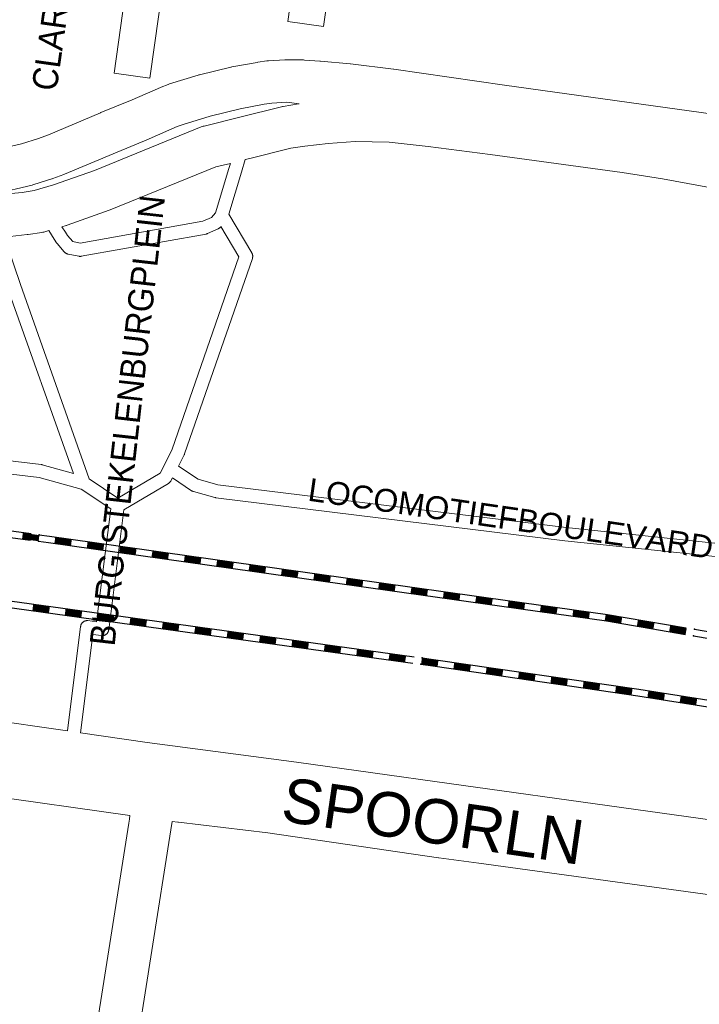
# Model space of a CAD drawing. Header units: metres. Extents: x 123819 to 142731, y 393440 to 405763.
# Tile 191 of 256: x 133935 to 134143, y 396775 to 397077. Entities that reach past the tile are written whole.
import ezdxf
from ezdxf.enums import TextEntityAlignment as Align

# ---------------------------------------------------------------- set-up
doc = ezdxf.new("R2010")
doc.units = ezdxf.units.M
doc.header["$MEASUREMENT"] = 0
for name, color, linetype, lineweight in [('gs-anno-wegen algemeen tekst', 7, 'Continuous', 0), ('gs-knt-aanvullende hoofdweg', 7, 'Continuous', 0), ('gs-knt-paden', 7, 'Continuous', 0), ('gs-knt-spoorlijn', 7, 'Continuous', 30), ('gs-knt-wegen algemeen', 7, 'Continuous', 0)]:
    doc.layers.add(name, color=color, linetype=linetype, lineweight=lineweight)
doc.styles.add('Style-Arial', font='arial.ttf')

msp = doc.modelspace()

# ---------------------------------------------------------------- linework, layer by layer
at = {"layer": 'gs-anno-wegen algemeen tekst', "color": 7, "linetype": 'Continuous', "flags": 128}
for points in [[(134031.99, 397103.66), (134027.91, 397074.66, -0.279419), (134027.9, 397074.65)], [(134027.9, 397074.65), (134027.9, 397074.65), (134017, 397076.19, -0.36979), (134016.99, 397076.2), (134020.31, 397099.75)], [(133978.87, 397087.79), (133974.79, 397058.79, -0.279416), (133974.78, 397058.78)], [(133974.78, 397058.78), (133974.78, 397058.78), (133963.88, 397060.31, -0.36979), (133963.88, 397060.32), (133967.19, 397083.87)]]:
    msp.add_lwpolyline(points, format="xyb", dxfattribs=at)
at = {"layer": 'gs-knt-aanvullende hoofdweg', "color": 7, "linetype": 'Continuous', "flags": 128}
for points in [[(133872.21, 396869.36), (133872.98, 396869.3), (133881.08, 396868.93), (133883.75, 396869.18), (133884.1, 396869.2), (133884.46, 396869.21), (133884.81, 396869.2), (133885.17, 396869.17), (133905.48, 396867.22), (133905.85, 396867.17), (133906.21, 396867.11), (133906.58, 396867.03), (133923.88, 396862.71), (133949.6, 396859.03)], [(133953.58, 396858.45), (133974.02, 396855.48), (134019.63, 396849.52), (134019.7, 396849.51), (134066.31, 396843), (134171.77, 396828.26)], [(133968.71, 396833.14), (133923.78, 396839.49)], [(134161.05, 396806.8), (134075.4, 396818.59), (134063.19, 396820.2), (134063.09, 396820.22), (134010.91, 396827.85), (133983.56, 396831.08), (133983.42, 396831.1), (133981.61, 396831.34)]]:
    msp.add_lwpolyline(points, dxfattribs=at)
at = {"layer": 'gs-knt-paden', "color": 7, "linetype": 'Continuous', "flags": 128}
for points in [[(133947.93, 397013.36), (133948.97, 397011.7), (133949.6, 397010.71), (133951.24, 397008.8), (133953.52, 397008.34), (133991.03, 397015.02), (133993.66, 397016.21), (133994.9, 397017.65), (133998.97, 397031.23), (133999.43, 397032.76)], [(134003.96, 397033.89), (134002.82, 397030.08), (133998.97, 397017.21)], [(133998.97, 397017.21), (134005.99, 397005.35), (134006.04, 397005.26), (134006.08, 397005.18), (134006.12, 397005.09), (134006.16, 397005), (134006.19, 397004.91), (134006.21, 397004.81), (134006.23, 397004.72), (134006.25, 397004.62), (134006.26, 397004.53), (134006.27, 397004.43), (134006.27, 397004.33), (134006.27, 397004.24), (134006.26, 397004.14), (134006.25, 397004.04), (134006.24, 397003.95), (134006.22, 397003.85), (134006.19, 397003.76), (134006.16, 397003.67), (133985.43, 396943.81), (133985.4, 396943.72), (133985.36, 396943.64), (133985.32, 396943.55), (133983.54, 396940.09)], [(133931.04, 397008.02), (133935.21, 396995.65), (133956.28, 396936.21), (133965.05, 396930.32), (133977.92, 396937.95), (133979.15, 396940.33), (133981.68, 396945.26), (134002.06, 397004.1), (133996.55, 397013.41), (133996.41, 397013.25), (133996.35, 397013.18), (133996.28, 397013.11), (133996.21, 397013.05), (133996.13, 397012.98), (133996.06, 397012.93), (133995.98, 397012.87), (133995.89, 397012.82), (133995.81, 397012.78), (133995.72, 397012.74), (133992.47, 397011.25), (133992.39, 397011.22), (133992.31, 397011.19), (133992.23, 397011.16), (133992.15, 397011.14), (133992.07, 397011.12), (133991.99, 397011.11), (133953.85, 397004.32), (133953.76, 397004.3), (133953.67, 397004.29), (133953.57, 397004.29), (133953.48, 397004.28), (133953.38, 397004.29), (133953.29, 397004.29), (133953.2, 397004.31), (133953.1, 397004.32), (133949.78, 397004.99), (133949.68, 397005.01), (133949.59, 397005.04), (133949.5, 397005.07), (133949.41, 397005.1), (133949.32, 397005.14), (133949.24, 397005.18), (133949.16, 397005.23), (133949.08, 397005.28), (133949, 397005.33), (133948.92, 397005.39), (133948.85, 397005.45), (133948.78, 397005.51), (133948.71, 397005.58), (133948.65, 397005.65), (133946.45, 397008.2), (133946.4, 397008.26), (133946.36, 397008.32), (133946.31, 397008.38), (133946.27, 397008.44), (133945.57, 397009.56), (133943.92, 397012.19)], [(133848.04, 397013.14), (133847.88, 397011.38), (133843.41, 396962), (133844.77, 396959.28), (133847.72, 396954.82), (133849.69, 396953.15), (133852.67, 396952.22), (133916.49, 396943.57), (133941.58, 396940.57), (133941.65, 396940.56), (133941.73, 396940.55), (133941.8, 396940.54), (133941.88, 396940.52), (133951.43, 396937.88), (133931.42, 396994.32), (133931.41, 396994.35), (133926.23, 397009.69)], [(133962.83, 396926.97), (133953.76, 396933.07), (133940.95, 396936.6), (133916, 396939.58)], [(133983.54, 396940.09), (133989.55, 396936.09), (133995.59, 396934.4), (134102.17, 396921.26), (134172.65, 396913.87)], [(133981.69, 396936.49), (133981.23, 396935.59), (133981.19, 396935.51), (133981.14, 396935.43), (133981.09, 396935.35), (133981.03, 396935.28), (133980.97, 396935.21), (133980.91, 396935.14), (133980.84, 396935.07), (133980.77, 396935), (133980.7, 396934.94), (133980.63, 396934.89), (133980.55, 396934.83), (133980.47, 396934.78), (133966.85, 396926.71)], [(134172.21, 396909.87), (134101.73, 396917.26), (134101.7, 396917.27), (133994.95, 396930.43), (133994.88, 396930.44), (133994.8, 396930.45), (133994.73, 396930.47), (133994.66, 396930.49), (133988.16, 396932.3), (133988.08, 396932.33), (133987.99, 396932.36), (133987.91, 396932.39), (133987.82, 396932.43), (133987.74, 396932.47), (133987.66, 396932.52), (133987.59, 396932.56), (133981.69, 396936.49)], [(133949.6, 396859.03), (133953.63, 396891.04), (133953.65, 396891.14), (133953.67, 396891.24), (133953.69, 396891.33), (133953.72, 396891.43), (133953.75, 396891.52), (133953.79, 396891.61), (133953.83, 396891.7), (133953.88, 396891.79), (133953.93, 396891.87), (133953.99, 396891.95), (133954.05, 396892.03), (133954.11, 396892.11), (133954.18, 396892.18), (133954.25, 396892.25), (133954.32, 396892.32), (133954.4, 396892.38), (133954.47, 396892.44), (133954.56, 396892.49), (133954.64, 396892.54), (133954.73, 396892.59), (133954.82, 396892.63), (133954.91, 396892.67), (133955, 396892.7), (133955.1, 396892.73), (133955.19, 396892.75), (133955.29, 396892.77), (133955.39, 396892.79), (133955.49, 396892.8), (133955.58, 396892.8), (133955.68, 396892.8), (133955.78, 396892.8), (133955.88, 396892.79), (133958.49, 396892.46), (133962.83, 396926.97)], [(133966.85, 396926.71), (133962.22, 396889.96), (133962.21, 396889.86), (133962.19, 396889.77), (133962.16, 396889.67), (133962.14, 396889.58), (133962.1, 396889.49), (133962.06, 396889.39), (133962.02, 396889.3), (133961.98, 396889.22), (133961.92, 396889.13), (133961.87, 396889.05), (133961.81, 396888.97), (133961.75, 396888.9), (133961.68, 396888.82), (133961.61, 396888.75), (133961.54, 396888.69), (133961.46, 396888.63), (133961.38, 396888.57), (133961.3, 396888.51), (133961.22, 396888.46), (133961.13, 396888.42), (133961.04, 396888.37), (133960.95, 396888.34), (133960.85, 396888.3), (133960.76, 396888.27), (133960.66, 396888.25), (133960.57, 396888.23), (133960.47, 396888.22), (133960.37, 396888.21), (133960.27, 396888.2), (133960.17, 396888.2), (133960.08, 396888.21), (133959.98, 396888.22), (133957.37, 396888.55), (133953.58, 396858.45)]]:
    msp.add_lwpolyline(points, dxfattribs=at)
at = {"layer": 'gs-knt-spoorlijn', "color": 7, "linetype": 'Continuous'}
for p, q in [((133935.79, 396917.95), (133940.74, 396917.28)), ((133935.81, 396918.15), (133940.77, 396917.48)), ((133935.84, 396918.35), (133940.79, 396917.68)), ((133935.87, 396918.55), (133940.82, 396917.88)), ((133935.89, 396918.75), (133940.85, 396918.08)), ((133935.92, 396918.94), (133940.87, 396918.27)), ((133935.95, 396919.14), (133940.9, 396918.47)), ((133935.97, 396919.34), (133940.93, 396918.67)), ((133936, 396919.54), (133940.95, 396918.87)), ((133945.72, 396916.8), (133950.67, 396916.11)), ((133945.75, 396917), (133950.7, 396916.31)), ((133945.77, 396917.2), (133950.72, 396916.5)), ((133945.8, 396917.4), (133950.75, 396916.7)), ((133945.83, 396917.6), (133950.78, 396916.9)), ((133945.86, 396917.79), (133950.81, 396917.1)), ((133945.88, 396917.99), (133950.84, 396917.3)), ((133945.91, 396918.19), (133950.86, 396917.49)), ((133955.82, 396916.8), (133960.77, 396916.1)), ((133945.69, 396916.6), (133950.64, 396915.91)), ((133955.59, 396915.21), (133960.54, 396914.52)), ((133955.62, 396915.41), (133960.57, 396914.72)), ((133955.65, 396915.61), (133960.6, 396914.91)), ((133955.68, 396915.81), (133960.63, 396915.11)), ((133955.7, 396916.01), (133960.66, 396915.31)), ((133955.73, 396916.2), (133960.68, 396915.51)), ((133955.76, 396916.4), (133960.71, 396915.71)), ((133955.79, 396916.6), (133960.74, 396915.91)), ((133965.5, 396913.82), (133970.45, 396913.13)), ((133965.52, 396914.02), (133970.47, 396913.33)), ((133965.55, 396914.22), (133970.5, 396913.52)), ((133965.58, 396914.42), (133970.53, 396913.72)), ((133965.61, 396914.62), (133970.56, 396913.92)), ((133965.63, 396914.81), (133970.59, 396914.12)), ((133965.66, 396915.01), (133970.61, 396914.32)), ((133965.69, 396915.21), (133970.64, 396914.51)), ((133965.72, 396915.41), (133970.67, 396914.71)), ((133975.59, 396913.82), (133980.54, 396913.12)), ((133975.62, 396914.02), (133980.57, 396913.32)), ((133975.4, 396912.43), (133980.35, 396911.74)), ((133975.43, 396912.63), (133980.38, 396911.94)), ((133975.45, 396912.83), (133980.41, 396912.13)), ((133975.48, 396913.03), (133980.43, 396912.33)), ((133975.51, 396913.23), (133980.46, 396912.53)), ((133975.54, 396913.42), (133980.49, 396912.73)), ((133975.57, 396913.62), (133980.52, 396912.93)), ((133985.3, 396911.04), (133990.25, 396910.35)), ((133985.33, 396911.24), (133990.28, 396910.54)), ((133985.36, 396911.44), (133990.31, 396910.74)), ((133985.38, 396911.64), (133990.34, 396910.94)), ((133985.41, 396911.83), (133990.36, 396911.14)), ((133985.44, 396912.03), (133990.39, 396911.34)), ((133985.47, 396912.23), (133990.42, 396911.54)), ((133985.5, 396912.43), (133990.45, 396911.73)), ((133985.52, 396912.63), (133990.48, 396911.93)), ((133995.37, 396910.84), (134000.32, 396910.14)), ((133995.4, 396911.04), (134000.35, 396910.34)), ((133995.43, 396911.24), (134000.38, 396910.54)), ((133995.2, 396909.65), (134000.16, 396908.96)), ((133995.23, 396909.85), (134000.18, 396909.15)), ((133995.26, 396910.05), (134000.21, 396909.35)), ((133995.29, 396910.25), (134000.24, 396909.55)), ((133995.32, 396910.44), (134000.27, 396909.75)), ((133995.34, 396910.64), (134000.29, 396909.95)), ((134005.11, 396908.26), (134010.06, 396907.57)), ((134005.13, 396908.46), (134010.09, 396907.76)), ((134005.16, 396908.66), (134010.11, 396907.96)), ((134005.19, 396908.86), (134010.14, 396908.16)), ((134005.22, 396909.05), (134010.17, 396908.36)), ((134005.25, 396909.25), (134010.2, 396908.56)), ((134005.27, 396909.45), (134010.23, 396908.75)), ((134005.3, 396909.65), (134010.25, 396908.95)), ((134005.33, 396909.85), (134010.28, 396909.15)), ((134015.15, 396907.86), (134020.1, 396907.17)), ((134015.18, 396908.06), (134020.13, 396907.36)), ((134015.2, 396908.26), (134020.16, 396907.56)), ((134015.23, 396908.45), (134020.18, 396907.76)), ((134015.01, 396906.87), (134019.96, 396906.18)), ((134015.04, 396907.07), (134019.99, 396906.37)), ((134015.07, 396907.27), (134020.02, 396906.57)), ((134015.09, 396907.46), (134020.04, 396906.77)), ((134015.12, 396907.66), (134020.07, 396906.97)), ((134024.91, 396905.48), (134029.86, 396904.78)), ((134024.94, 396905.68), (134029.89, 396904.98)), ((134024.97, 396905.88), (134029.92, 396905.18)), ((134025, 396906.07), (134029.95, 396905.38)), ((134025.02, 396906.27), (134029.98, 396905.58)), ((134025.05, 396906.47), (134030, 396905.77)), ((134025.08, 396906.67), (134030.03, 396905.97)), ((134025.11, 396906.87), (134030.06, 396906.17)), ((134025.14, 396907.06), (134030.09, 396906.37)), ((134034.93, 396904.88), (134039.88, 396904.19)), ((134034.95, 396905.08), (134039.91, 396904.38)), ((134034.98, 396905.28), (134039.93, 396904.58)), ((134035.01, 396905.48), (134039.96, 396904.78)), ((134035.04, 396905.67), (134039.99, 396904.98)), ((134034.82, 396904.09), (134039.77, 396903.39)), ((134034.84, 396904.29), (134039.79, 396903.59)), ((134034.87, 396904.49), (134039.82, 396903.79)), ((134034.9, 396904.68), (134039.85, 396903.99)), ((134044.72, 396902.7), (134049.67, 396902)), ((134044.75, 396902.9), (134049.7, 396902.2)), ((134044.77, 396903.09), (134049.73, 396902.4)), ((134044.8, 396903.29), (134049.75, 396902.6)), ((134044.83, 396903.49), (134049.78, 396902.8)), ((134044.86, 396903.69), (134049.81, 396902.99)), ((134044.89, 396903.89), (134049.84, 396903.19)), ((134044.91, 396904.08), (134049.86, 396903.39)), ((134044.94, 396904.28), (134049.89, 396903.59)), ((134054.68, 396901.7), (134059.63, 396901.01)), ((134054.7, 396901.9), (134059.66, 396901.21)), ((134054.73, 396902.1), (134059.68, 396901.4)), ((134054.76, 396902.3), (134059.71, 396901.6)), ((134054.79, 396902.5), (134059.74, 396901.8)), ((134054.82, 396902.69), (134059.77, 396902)), ((134054.84, 396902.89), (134059.8, 396902.2)), ((134054.62, 396901.31), (134059.57, 396900.61)), ((134054.65, 396901.51), (134059.6, 396900.81)), ((134064.52, 396899.92), (134069.48, 396899.22)), ((134064.55, 396900.12), (134069.5, 396899.42)), ((134064.58, 396900.31), (134069.53, 396899.62)), ((134064.61, 396900.51), (134069.56, 396899.82)), ((134064.64, 396900.71), (134069.59, 396900.01)), ((134064.66, 396900.91), (134069.61, 396900.21)), ((134064.69, 396901.11), (134069.64, 396900.41)), ((134064.72, 396901.3), (134069.67, 396900.61)), ((134064.75, 396901.5), (134069.7, 396900.81)), ((134074.45, 396898.72), (134079.41, 396898.03)), ((134074.48, 396898.92), (134079.43, 396898.23)), ((134074.51, 396899.12), (134079.46, 396898.43)), ((134074.54, 396899.32), (134079.49, 396898.62)), ((134074.57, 396899.52), (134079.52, 396898.82)), ((134074.59, 396899.71), (134079.55, 396899.02)), ((134074.62, 396899.91), (134079.57, 396899.22)), ((134074.65, 396900.11), (134079.6, 396899.42)), ((134084.55, 396898.72), (134089.5, 396898.02)), ((133938.95, 396896.05), (133943.91, 396895.36)), ((133938.98, 396896.24), (133943.93, 396895.56)), ((133939.01, 396896.44), (133943.96, 396895.76)), ((133939.04, 396896.64), (133943.99, 396895.95)), ((133939.06, 396896.84), (133944.02, 396896.15)), ((133939.09, 396897.04), (133944.04, 396896.35)), ((133939.12, 396897.24), (133944.07, 396896.55)), ((133939.15, 396897.43), (133944.1, 396896.75)), ((133939.17, 396897.63), (133944.13, 396896.95)), ((133949, 396895.67), (133953.95, 396894.98)), ((133949.02, 396895.86), (133953.98, 396895.18)), ((133949.05, 396896.06), (133954, 396895.38)), ((133949.08, 396896.26), (133954.03, 396895.57)), ((134074.43, 396898.53), (134079.38, 396897.83)), ((134084.33, 396897.14), (134089.28, 396896.44)), ((134084.36, 396897.33), (134089.31, 396896.64)), ((134084.39, 396897.53), (134089.34, 396896.84)), ((134084.41, 396897.73), (134089.36, 396897.03)), ((134084.44, 396897.93), (134089.39, 396897.23)), ((134084.47, 396898.13), (134089.42, 396897.43)), ((134084.5, 396898.32), (134089.45, 396897.63)), ((134084.52, 396898.52), (134089.48, 396897.83)), ((134094.23, 396895.75), (134099.18, 396895.05)), ((134094.26, 396895.94), (134099.21, 396895.25)), ((134094.29, 396896.14), (134099.24, 396895.45)), ((134094.32, 396896.34), (134099.27, 396895.64)), ((134094.34, 396896.54), (134099.3, 396895.84)), ((134094.37, 396896.74), (134099.32, 396896.04)), ((134094.4, 396896.93), (134099.35, 396896.24)), ((134094.43, 396897.13), (134099.38, 396896.44)), ((134094.45, 396897.33), (134099.41, 396896.63)), ((134104.33, 396895.74), (134109.28, 396895.05)), ((134104.36, 396895.94), (134109.31, 396895.24)), ((133948.86, 396894.67), (133953.81, 396893.99)), ((133948.89, 396894.87), (133953.84, 396894.19)), ((133948.91, 396895.07), (133953.87, 396894.38)), ((133948.94, 396895.27), (133953.89, 396894.58)), ((133948.97, 396895.47), (133953.92, 396894.78)), ((133958.76, 396893.3), (133963.72, 396892.62)), ((133958.79, 396893.5), (133963.74, 396892.81)), ((133958.82, 396893.7), (133963.77, 396893.01)), ((133958.85, 396893.9), (133963.8, 396893.21)), ((133958.87, 396894.09), (133963.83, 396893.41)), ((133958.9, 396894.29), (133963.85, 396893.61)), ((133958.93, 396894.49), (133963.88, 396893.81)), ((133958.96, 396894.69), (133963.91, 396894)), ((133958.98, 396894.89), (133963.94, 396894.2)), ((133968.78, 396892.72), (133973.73, 396892.04)), ((133968.81, 396892.92), (133973.76, 396892.24)), ((133968.83, 396893.12), (133973.79, 396892.43)), ((133968.86, 396893.32), (133973.81, 396892.63)), ((133968.89, 396893.52), (133973.84, 396892.83)), ((134104.14, 396894.35), (134109.09, 396893.66)), ((134104.16, 396894.55), (134109.11, 396893.86)), ((134104.19, 396894.75), (134109.14, 396894.06)), ((134104.22, 396894.95), (134109.17, 396894.25)), ((134104.25, 396895.15), (134109.2, 396894.45)), ((134104.27, 396895.34), (134109.23, 396894.65)), ((134104.3, 396895.54), (134109.25, 396894.85)), ((134114.02, 396892.98), (134118.94, 396892.14)), ((134114.05, 396893.18), (134118.98, 396892.34)), ((134114.08, 396893.38), (134119.01, 396892.53)), ((134114.12, 396893.57), (134119.05, 396892.73)), ((134114.15, 396893.77), (134119.08, 396892.93)), ((134114.19, 396893.97), (134119.11, 396893.12)), ((134114.22, 396894.16), (134119.15, 396893.32)), ((134114.25, 396894.36), (134119.18, 396893.52)), ((134114.29, 396894.56), (134119.21, 396893.72)), ((134124.11, 396892.68), (134129.04, 396891.83)), ((134124.14, 396892.87), (134129.07, 396892.03)), ((133968.67, 396891.93), (133973.62, 396891.25)), ((133968.7, 396892.13), (133973.65, 396891.44)), ((133968.72, 396892.33), (133973.68, 396891.64)), ((133968.75, 396892.52), (133973.7, 396891.84)), ((133978.58, 396890.56), (133983.53, 396889.88)), ((133978.6, 396890.76), (133983.56, 396890.07)), ((133978.63, 396890.96), (133983.58, 396890.27)), ((133978.66, 396891.16), (133983.61, 396890.47)), ((133978.69, 396891.35), (133983.64, 396890.67)), ((133978.71, 396891.55), (133983.67, 396890.87)), ((133978.74, 396891.75), (133983.69, 396891.07)), ((133978.77, 396891.95), (133983.72, 396891.26)), ((133978.79, 396892.15), (133983.75, 396891.46)), ((133988.56, 396889.79), (133993.52, 396889.1)), ((133988.59, 396889.98), (133993.54, 396889.3)), ((133988.62, 396890.18), (133993.57, 396889.5)), ((133988.65, 396890.38), (133993.6, 396889.7)), ((133988.67, 396890.58), (133993.63, 396889.89)), ((133988.7, 396890.78), (133993.65, 396890.09)), ((134123.87, 396891.3), (134128.8, 396890.45)), ((134123.91, 396891.49), (134128.84, 396890.65)), ((134123.94, 396891.69), (134128.87, 396890.85)), ((134123.97, 396891.89), (134128.9, 396891.04)), ((134124.01, 396892.08), (134128.94, 396891.24)), ((134124.04, 396892.28), (134128.97, 396891.44)), ((134124.08, 396892.48), (134129, 396891.64)), ((134133.76, 396889.81), (134138.69, 396888.96)), ((134133.8, 396890), (134138.73, 396889.16)), ((134133.83, 396890.2), (134138.76, 396889.36)), ((134133.86, 396890.4), (134138.79, 396889.56)), ((134133.9, 396890.6), (134138.83, 396889.75)), ((134133.93, 396890.79), (134138.86, 396889.95)), ((134133.97, 396890.99), (134138.89, 396890.15)), ((134134, 396891.19), (134138.93, 396890.34)), ((133988.48, 396889.19), (133993.43, 396888.51)), ((133988.51, 396889.39), (133993.46, 396888.71)), ((133988.54, 396889.59), (133993.49, 396888.9)), ((133998.39, 396887.82), (134003.34, 396887.14)), ((133998.41, 396888.02), (134003.37, 396887.34)), ((133998.44, 396888.22), (134003.39, 396887.53)), ((133998.47, 396888.42), (134003.42, 396887.73)), ((133998.5, 396888.62), (134003.45, 396887.93)), ((133998.52, 396888.81), (134003.48, 396888.13)), ((133998.55, 396889.01), (134003.5, 396888.33)), ((133998.58, 396889.21), (134003.53, 396888.53)), ((133998.61, 396889.41), (134003.56, 396888.72)), ((134008.32, 396886.65), (134013.27, 396885.97)), ((134008.35, 396886.85), (134013.3, 396886.17)), ((134008.38, 396887.05), (134013.33, 396886.36)), ((134008.4, 396887.25), (134013.36, 396886.56)), ((134008.43, 396887.44), (134013.38, 396886.76)), ((134008.46, 396887.64), (134013.41, 396886.96)), ((134008.48, 396887.84), (134013.44, 396887.16)), ((134008.51, 396888.04), (134013.47, 396887.35)), ((134018.42, 396886.67), (134023.37, 396885.99)), ((134133.73, 396889.61), (134138.66, 396888.77)), ((134008.29, 396886.45), (134013.25, 396885.77)), ((134018.2, 396885.08), (134023.15, 396884.4)), ((134018.23, 396885.28), (134023.18, 396884.6)), ((134018.25, 396885.48), (134023.21, 396884.8)), ((134018.28, 396885.68), (134023.23, 396884.99)), ((134018.31, 396885.88), (134023.26, 396885.19)), ((134018.34, 396886.08), (134023.29, 396885.39)), ((134018.36, 396886.27), (134023.32, 396885.59)), ((134018.39, 396886.47), (134023.34, 396885.79)), ((134028.1, 396883.72), (134033.06, 396883.03)), ((134028.13, 396883.91), (134033.09, 396883.23)), ((134028.16, 396884.11), (134033.11, 396883.43)), ((134028.19, 396884.31), (134033.14, 396883.63)), ((134028.21, 396884.51), (134033.17, 396883.82)), ((134028.24, 396884.71), (134033.19, 396884.02)), ((134028.27, 396884.9), (134033.22, 396884.22)), ((134028.3, 396885.1), (134033.25, 396884.42)), ((134028.32, 396885.3), (134033.28, 396884.62)), ((134038.2, 396883.73), (134043.16, 396883.05)), ((134038.23, 396883.93), (134043.18, 396883.25)), ((134038.01, 396882.35), (134042.96, 396881.66)), ((134038.04, 396882.54), (134042.99, 396881.86)), ((134038.07, 396882.74), (134043.02, 396882.06)), ((134038.09, 396882.94), (134043.05, 396882.26)), ((134038.12, 396883.14), (134043.07, 396882.45)), ((134038.15, 396883.34), (134043.1, 396882.65)), ((134038.17, 396883.54), (134043.13, 396882.85)), ((134047.92, 396880.98), (134052.87, 396880.29)), ((134047.94, 396881.18), (134052.9, 396880.49)), ((134047.97, 396881.37), (134052.92, 396880.69)), ((134048, 396881.57), (134052.95, 396880.89)), ((134048.03, 396881.77), (134052.98, 396881.09)), ((134048.05, 396881.97), (134053.01, 396881.28)), ((134048.08, 396882.17), (134053.03, 396881.48)), ((134048.11, 396882.36), (134053.06, 396881.68)), ((134048.14, 396882.56), (134053.09, 396881.88)), ((134057.96, 396880.6), (134062.91, 396879.91)), ((134057.99, 396880.8), (134062.94, 396880.11)), ((134058.01, 396880.99), (134062.97, 396880.31)), ((134058.04, 396881.19), (134062.99, 396880.51)), ((134057.82, 396879.61), (134062.78, 396878.92)), ((134057.85, 396879.81), (134062.8, 396879.12)), ((134057.88, 396880), (134062.83, 396879.32)), ((134057.9, 396880.2), (134062.86, 396879.52)), ((134057.93, 396880.4), (134062.88, 396879.72)), ((134067.72, 396878.2), (134072.67, 396877.48)), ((134067.75, 396878.4), (134072.69, 396877.68)), ((134067.77, 396878.6), (134072.72, 396877.88)), ((134067.8, 396878.8), (134072.75, 396878.08)), ((134067.83, 396878.99), (134072.78, 396878.28)), ((134067.86, 396879.19), (134072.81, 396878.47)), ((134067.89, 396879.39), (134072.84, 396878.67)), ((134067.92, 396879.59), (134072.87, 396878.87)), ((134067.95, 396879.79), (134072.9, 396879.07)), ((134077.76, 396877.76), (134082.71, 396877.04)), ((134077.79, 396877.95), (134082.73, 396877.24)), ((134077.81, 396878.15), (134082.76, 396877.43)), ((134077.84, 396878.35), (134082.79, 396877.63)), ((134077.61, 396876.77), (134082.56, 396876.05)), ((134077.64, 396876.96), (134082.59, 396876.25)), ((134077.67, 396877.16), (134082.62, 396876.44)), ((134077.7, 396877.36), (134082.65, 396876.64)), ((134077.73, 396877.56), (134082.68, 396876.84)), ((134087.51, 396875.33), (134092.46, 396874.61)), ((134087.54, 396875.53), (134092.49, 396874.81)), ((134087.57, 396875.73), (134092.52, 396875.01)), ((134087.6, 396875.92), (134092.54, 396875.21)), ((134087.63, 396876.12), (134092.57, 396875.4)), ((134087.65, 396876.32), (134092.6, 396875.6)), ((134087.68, 396876.52), (134092.63, 396875.8)), ((134087.71, 396876.72), (134092.66, 396876)), ((134087.74, 396876.91), (134092.69, 396876.2)), ((134097.52, 396874.69), (134102.47, 396873.97)), ((134097.55, 396874.88), (134102.5, 396874.17)), ((134097.58, 396875.08), (134102.53, 396874.36)), ((134097.61, 396875.28), (134102.56, 396874.56)), ((134097.64, 396875.48), (134102.58, 396874.76)), ((134097.41, 396873.9), (134102.35, 396873.18)), ((134097.44, 396874.09), (134102.38, 396873.38)), ((134097.46, 396874.29), (134102.41, 396873.57)), ((134097.49, 396874.49), (134102.44, 396873.77)), ((134107.3, 396872.46), (134112.25, 396871.74)), ((134107.33, 396872.66), (134112.28, 396871.94)), ((134107.36, 396872.86), (134112.31, 396872.14)), ((134107.39, 396873.05), (134112.34, 396872.34)), ((134107.42, 396873.25), (134112.37, 396872.53)), ((134107.45, 396873.45), (134112.39, 396872.73)), ((134107.48, 396873.65), (134112.42, 396872.93)), ((134107.5, 396873.85), (134112.45, 396873.13)), ((134107.53, 396874.04), (134112.48, 396873.33)), ((134117.29, 396871.62), (134122.23, 396870.9)), ((134117.31, 396871.82), (134122.26, 396871.1)), ((134117.34, 396872.01), (134122.29, 396871.3)), ((134117.37, 396872.21), (134122.32, 396871.49)), ((134117.4, 396872.41), (134122.35, 396871.69)), ((134117.43, 396872.61), (134122.38, 396871.89)), ((134117.2, 396871.02), (134122.15, 396870.31)), ((134117.23, 396871.22), (134122.18, 396870.5)), ((134117.26, 396871.42), (134122.21, 396870.7)), ((134127.08, 396869.55), (134132.02, 396868.78)), ((134127.11, 396869.75), (134132.05, 396868.97)), ((134127.14, 396869.95), (134132.08, 396869.17)), ((134127.17, 396870.15), (134132.11, 396869.37)), ((134127.21, 396870.34), (134132.14, 396869.57)), ((134127.24, 396870.54), (134132.18, 396869.77)), ((134127.27, 396870.74), (134132.21, 396869.96)), ((134127.3, 396870.94), (134132.24, 396870.16)), ((134127.33, 396871.13), (134132.27, 396870.36)), ((134137.05, 396868.59), (134141.99, 396867.82)), ((134137.08, 396868.79), (134142.02, 396868.01)), ((134137.11, 396868.99), (134142.05, 396868.21)), ((134137.15, 396869.19), (134142.09, 396868.41)), ((134137.18, 396869.38), (134142.12, 396868.61)), ((134137.21, 396869.58), (134142.15, 396868.8)), ((134136.96, 396868), (134141.9, 396867.22)), ((134136.99, 396868.2), (134141.93, 396867.42)), ((134137.02, 396868.4), (134141.96, 396867.62))]:
    msp.add_line(p, q, dxfattribs=at)
at = {"layer": 'gs-knt-spoorlijn', "color": 7, "linetype": 'Continuous', "flags": 128}
for points in [[(133739.47, 396938.79), (133744.32, 396938.51), (133795.44, 396935.15), (133842.1, 396930.44), (133938.24, 396917.43)], [(133739.7, 396940.78), (133744.44, 396940.51), (133795.61, 396937.14), (133842.34, 396932.42), (133938.47, 396919.42)], [(133940.71, 396917.1), (133943.85, 396916.67), (134027.85, 396904.88), (134077.36, 396897.92), (134114.48, 396892.71), (134138.66, 396888.57)], [(133940.95, 396919.08), (133944.12, 396918.65), (134028.13, 396906.86), (134077.64, 396899.9), (134114.79, 396894.69), (134138.89, 396890.56)], [(133857.57, 396909.16), (133863.94, 396908.27), (133969.59, 396893.63), (134055.68, 396881.73)], [(133857.09, 396907.21), (133863.66, 396906.28), (133969.31, 396891.65), (134055.2, 396879.78)], [(134141.36, 396890.14), (134176.94, 396884.05), (134196.83, 396879.85), (134233.53, 396872.1), (134259.35, 396866.23), (134301.2, 396858.05), (134337.45, 396850.96)], [(134141.12, 396888.15), (134176.57, 396882.08), (134196.42, 396877.9), (134233.1, 396870.15), (134258.94, 396864.28), (134300.82, 396856.08), (134337.22, 396848.97)], [(134058.15, 396881.39), (134062.32, 396880.81), (134124.39, 396871.81), (134216.58, 396857.31), (134255.85, 396851.17)], [(134057.67, 396879.44), (134062.04, 396878.83), (134124.09, 396869.83), (134216.27, 396855.33), (134255.38, 396849.22)]]:
    msp.add_lwpolyline(points, dxfattribs=at)
at = {"layer": 'gs-knt-spoorlijn', "color": 7, "linetype": 'Continuous'}
for p in [(133940.71, 396917.1), (133940.95, 396919.08), (134141.36, 396890.14), (134141.12, 396888.15), (134058.15, 396881.39), (134057.67, 396879.44)]:
    msp.add_point(p, dxfattribs=at)
at = {"layer": 'gs-knt-wegen algemeen', "color": 7, "linetype": 'Continuous', "flags": 128}
for points in [[(133924.54, 397036.13), (133935.59, 397038.75), (133940.73, 397040.36), (133943.78, 397041.5), (133959.75, 397048.24), (133959.83, 397048.27), (133969.45, 397052.18), (133978.07, 397055.96), (133978.28, 397056.05), (133980.39, 397056.89), (133980.63, 397056.98), (133980.87, 397057.06), (133989.56, 397059.74), (133989.75, 397059.8), (133989.95, 397059.85), (133999.54, 397062.18), (133999.72, 397062.22), (133999.9, 397062.25), (134007.59, 397063.66), (134007.86, 397063.7), (134010.61, 397064.09), (134010.85, 397064.12), (134011.1, 397064.13), (134016.13, 397064.45), (134016.38, 397064.47), (134016.63, 397064.47), (134021.82, 397064.39), (134022.13, 397064.38), (134026.8, 397064.08), (134027, 397064.06), (134036.05, 397063.2), (134036.23, 397063.18), (134049.29, 397061.56), (134049.41, 397061.54), (134083.31, 397056.64), (134083.31, 397056.64), (134083.32, 397056.64)], [(134083.32, 397056.64), (134177.95, 397043.55)], [(133924.44, 397022.86), (133935.71, 397023.85), (133939.39, 397024.43), (133945.35, 397026.17), (133957.87, 397030.6), (133990.51, 397043.89), (133990.8, 397044), (133991.1, 397044.1), (133991.4, 397044.18), (134002.3, 397046.89), (134015.09, 397050.07), (134015.35, 397050.13), (134015.61, 397050.18), (134020.26, 397050.94), (134020.43, 397050.96), (134020.52, 397050.98), (134016.7, 397051.44), (134012.16, 397051.16), (134009.79, 397050.83), (134002.43, 397049.48), (133993.21, 397047.24), (133984.96, 397044.69), (133983.19, 397043.99), (133974.6, 397040.22), (133974.43, 397040.15), (133964.77, 397036.23), (133964.77, 397036.23), (133964.77, 397036.23)], [(134154.84, 397023.73), (134131.58, 397028), (134119.26, 397029.97), (134078.95, 397035.45), (134059.9, 397037.93), (134047.96, 397039.19), (134037.58, 397039.48), (134029.33, 397038.84), (134022.18, 397038.06), (134017.98, 397037.37), (134005.44, 397034.26), (134003.96, 397033.89)], [(133964.77, 397036.23), (133948.71, 397029.45), (133948.46, 397029.36), (133945.13, 397028.11), (133944.97, 397028.05), (133944.81, 397028), (133939.28, 397026.26), (133939.05, 397026.19), (133938.82, 397026.13), (133927.39, 397023.42)], [(133999.43, 397032.76), (133994.99, 397031.66), (133962.64, 397018.49), (133962.36, 397018.38), (133949.52, 397013.83), (133949.34, 397013.77), (133949.17, 397013.72), (133947.93, 397013.36)], [(133943.92, 397012.19), (133942.64, 397011.81), (133942.37, 397011.74), (133942.09, 397011.68), (133941.82, 397011.63), (133937.58, 397010.97), (133937.3, 397010.93), (133930.32, 397010.15)], [(133950.67, 396717.01), (133950.8, 396719.1), (133950.83, 396719.4), (133950.87, 396719.69), (133968.35, 396830.83), (133968.54, 396832.01), (133968.71, 396833.14)], [(133981.61, 396831.34), (133981.21, 396828.81), (133963.78, 396717.97), (133963.78, 396717.97), (133963.77, 396717.96), (133963.63, 396715.72)]]:
    msp.add_lwpolyline(points, dxfattribs=at)

# ---------------------------------------------------------------- texts
at = {"layer": 'gs-anno-wegen algemeen tekst', "color": 7, "style": 'Style-Arial', "width": 0.909091}
for s, rotation, p in [('CLARISSENHOF', 81.9884, (133947.74, 397092.82)), ('BURG.STEKELENBURGPLEIN', 83.5911, (133967.91, 396954.06)), ('BURG.STEKELENBURGPLEIN', 83.5911, (133967.91, 396954.06))]:
    msp.add_text(s, height=7.7, rotation=rotation, dxfattribs=at).set_placement(p, align=Align.MIDDLE_CENTER)
at = {"layer": 'gs-anno-wegen algemeen tekst', "color": 7, "style": 'Style-Arial'}
msp.add_text('SPOORLN', height=13.6, rotation=351.6538, dxfattribs=at).set_placement((134061.43, 396831.51), align=Align.MIDDLE_CENTER)
at = {"layer": 'gs-anno-wegen algemeen tekst', "color": 7, "insert": (134023.86, 396936.49), "char_height": 7, "width": 127.5, "attachment_point": 1, "rotation": 351.7757, "line_spacing_factor": 0.6, "style": 'Style-Arial'}
msp.add_mtext('LOCOMOTIEFBOULEVARD\\P', dxfattribs=at)

doc.saveas('drawing.dxf')
